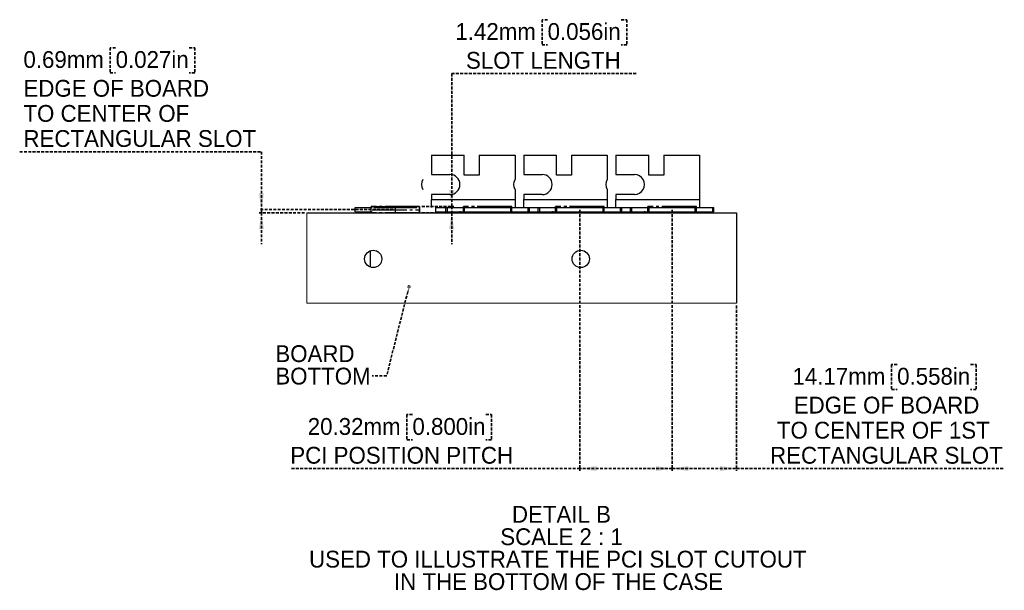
# Model space of a CAD drawing. Header units: millimetres. Extents: x 0 to 1576, y 0 to 1348.
# Tile 30 of 46: x 990 to 1424, y 141 to 392. Entities that reach past the tile are written whole.
import ezdxf

# ---------------------------------------------------------------- set-up
doc = ezdxf.new("R2010")
doc.units = ezdxf.units.MM
doc.header["$PDSIZE"] = -1
for name, pattern in [('SLD-Center', [19.05, 15.24, -1.27, 1.27, -1.27]), ('SLD-Dashed', [1.905, 1.27, -0.635]), ('SLD-Solid', [0])]:
    doc.linetypes.add(name, pattern=pattern)
doc.layers.add('LAYER1', color=179, linetype='SLD-Dashed', lineweight=35)
doc.layers.add('SLD-0', color=179, linetype='SLD-Solid')
doc.styles.add('SLDTEXTSTYLE0', font='ARIAL.TTF', dxfattribs={"width": 0.948})
doc.dimstyles.new('SLDDIMSTYLE3', dxfattribs={"dimtxt": 7.408333, "dimasz": 2.116667, "dimexe": 0, "dimexo": 0.0625, "dimgap": 1.852083, "dimtad": 0, "dimtih": 1, "dimtoh": 1, "dimrnd": 1e-09, "dimzin": 12, "dimdsep": 46, "dimtxsty": 'SLDTEXTSTYLE0', "dimblk1": 'NONE', "dimblk2": 'NONE', "dimsah": 1, "dimcen": 0.09, "dimadec": 0, "dimazin": 3, "dimtfac": 1, "dimtofl": 0, "dimtmove": 0, "dimatfit": 3, "dimldrblk": 'NONE', "dimfxl": 1, "dimfrac": 2, "dimtolj": 1, "dimtzin": 12, "dimarcsym": 0})
doc.dimstyles.new('SLDDIMSTYLE7', dxfattribs={"dimtxt": 7.408333, "dimasz": 2.116667, "dimexe": 0, "dimexo": 0.0625, "dimgap": 1.852083, "dimtad": 0, "dimtih": 1, "dimtoh": 1, "dimrnd": 1e-09, "dimdsep": 46, "dimtxsty": 'SLDTEXTSTYLE0', "dimblk1": 'NONE', "dimblk2": 'NONE', "dimsah": 1, "dimcen": 0.09, "dimadec": 0, "dimazin": 2, "dimtfac": 1, "dimtofl": 0, "dimtmove": 0, "dimatfit": 3, "dimldrblk": 'NONE', "dimfxl": 1, "dimfrac": 2, "dimtolj": 1, "dimtzin": 12, "dimarcsym": 0})

# ---------------------------------------------------------------- blocks, each defined once
blk = doc.blocks.new('SW_NOTE_0_5')
at = {"layer": 'LAYER1', "color": 0, "insert": (22.22, 9.55), "char_height": 7.408, "attachment_point": 2, "style": 'SLDTEXTSTYLE0'}
blk.add_mtext('DETAIL B', dxfattribs=at)
blk = doc.blocks.new('SW_NOTE_0_6')
at = {"layer": 'LAYER1', "color": 0, "insert": (27.55, 9.55), "char_height": 7.4083, "attachment_point": 2, "style": 'SLDTEXTSTYLE0'}
blk.add_mtext('SCALE 2 : 1', dxfattribs=at)
blk = doc.blocks.new('SW_NOTE_0_7')
at = {"layer": 'LAYER1', "color": 0, "insert": (111.12, 9.55), "char_height": 7.4083, "attachment_point": 2, "style": 'SLDTEXTSTYLE0'}
blk.add_mtext('USED TO ILLUSTRATE THE PCI SLOT CUTOUT', dxfattribs=at)
blk = doc.blocks.new('SW_NOTE_0_8')
at = {"layer": 'LAYER1', "color": 0, "insert": (73.39, 9.55), "char_height": 7.4083, "attachment_point": 2, "style": 'SLDTEXTSTYLE0'}
blk.add_mtext('IN THE BOTTOM OF THE CASE', dxfattribs=at)
blk = doc.blocks.new('SW_NOTE_2')
at = {"layer": 'LAYER1', "color": 7}
for name, p in [('SW_NOTE_0_5', (0.99, -0.02)), ('SW_NOTE_0_6', (-4.3, -9.9)), ('SW_NOTE_0_7', (-89.51, -19.77)), ('SW_NOTE_0_8', (-51.47, -29.65))]:
    blk.add_blockref(name, p, dxfattribs=at)
blk = doc.blocks.new('SW_NOTE_0_9')
at = {"layer": 'LAYER1', "color": 0, "insert": (0, 9.55), "char_height": 7.408, "attachment_point": 1, "style": 'SLDTEXTSTYLE0'}
blk.add_mtext('BOARD', dxfattribs=at)
blk = doc.blocks.new('SW_NOTE_0_10')
at = {"layer": 'LAYER1', "color": 0, "insert": (0, 9.55), "char_height": 7.408, "attachment_point": 1, "style": 'SLDTEXTSTYLE0'}
blk.add_mtext('BOTTOM', dxfattribs=at)
blk = doc.blocks.new('SW_NOTE_3')
at = {"layer": 'LAYER1', "color": 7}
for name, p in [('SW_NOTE_0_9', (-42.66, 3.92)), ('SW_NOTE_0_10', (-42.66, -5.95))]:
    blk.add_blockref(name, p, dxfattribs=at)
blk = doc.blocks.new('_D_45')
at = {"layer": 'LAYER1', "color": 7}
for p, q in [((1237.2, 308.41), (1237.2, 193.52)), ((1277.84, 308.41), (1277.84, 193.52)), ((1163.44, 218.25), (1160.97, 218.25)), ((1160.97, 218.25), (1160.97, 207.21)), ((1195.81, 218.25), (1198.28, 218.25)), ((1198.28, 218.25), (1198.28, 207.21)), ((1160.97, 207.21), (1163.44, 207.21)), ((1198.28, 207.21), (1195.81, 207.21)), ((1237.2, 194.52), (1109.66, 194.52)), ((1277.84, 194.52), (1237.2, 194.52))]:
    blk.add_line(p, q, dxfattribs=at)
for points in [[(1237.2, 194.52), (1244.39, 193.41), (1244.39, 195.62)], [(1277.84, 194.52), (1270.65, 195.62), (1270.65, 193.41)]]:
    blk.add_solid(points, dxfattribs=at)
at = {"layer": 'LAYER1', "color": 7, "attachment_point": 1, "style": 'SLDTEXTSTYLE0'}
for s, insert, char_height in [('20.32mm', (1117.34, 216.76), 7.408), ('0.800in', (1163.44, 216.76), 7.408), ('PCI POSITION PITCH', (1109.66, 204.07), 7.4083)]:
    blk.add_mtext(s, dxfattribs=dict(at, insert=insert, char_height=char_height))
blk = doc.blocks.new('_None')
blk = doc.blocks.new('_D_46')
at = {"layer": 'LAYER1', "color": 7}
for p, q in [((1277.84, 308.41), (1277.84, 193.52)), ((1306.17, 266.32), (1306.17, 193.52)), ((1376.93, 240.34), (1374.47, 240.34)), ((1374.47, 240.34), (1374.47, 229.3)), ((1409.31, 240.34), (1411.78, 240.34)), ((1411.78, 240.34), (1411.78, 229.3)), ((1374.47, 229.3), (1376.93, 229.3)), ((1411.78, 229.3), (1409.31, 229.3)), ((1277.84, 194.52), (1306.17, 194.52)), ((1306.17, 194.52), (1424.13, 194.52))]:
    blk.add_line(p, q, dxfattribs=at)
for points in [[(1277.84, 194.52), (1285.03, 193.41), (1285.03, 195.62)], [(1306.17, 194.52), (1298.98, 195.62), (1298.98, 193.41)]]:
    blk.add_solid(points, dxfattribs=at)
at = {"layer": 'LAYER1', "color": 7, "attachment_point": 1, "style": 'SLDTEXTSTYLE0'}
for s, insert, char_height in [('14.17mm', (1330.84, 238.85), 7.408), ('0.558in', (1376.93, 238.85), 7.408), ('EDGE OF BOARD', (1331.39, 226.16), 7.4083), ('TO CENTER OF 1ST ', (1323.98, 215.11), 7.4083), ('RECTANGULAR SLOT', (1320.96, 204.07), 7.4083)]:
    blk.add_mtext(s, dxfattribs=dict(at, insert=insert, char_height=char_height))
blk = doc.blocks.new('_D_47')
at = {"layer": 'LAYER1', "color": 7}
for p, q in [((1032.72, 379.81), (1030.25, 379.81)), ((1030.25, 379.81), (1030.25, 368.77)), ((1065.09, 379.81), (1067.56, 379.81)), ((1067.56, 379.81), (1067.56, 368.77)), ((1030.25, 368.77), (1032.72, 368.77)), ((1067.56, 368.77), (1065.09, 368.77)), ((990.46, 333.99), (1096.92, 333.99)), ((1096.92, 333.99), (1096.92, 308.5)), ((1154.92, 308.5), (1095.92, 308.5)), ((1096.92, 307.13), (1096.92, 308.5)), ((1115.97, 307.13), (1095.92, 307.13)), ((1096.92, 307.13), (1096.92, 293.3))]:
    blk.add_line(p, q, dxfattribs=at)
for points in [[(1096.92, 308.5), (1098.03, 315.69), (1095.82, 315.69)], [(1096.92, 307.13), (1095.82, 299.93), (1098.03, 299.93)]]:
    blk.add_solid(points, dxfattribs=at)
at = {"layer": 'LAYER1', "color": 7, "attachment_point": 1, "style": 'SLDTEXTSTYLE0'}
for s, insert, char_height in [('0.69mm', (992.11, 378.32), 7.408), ('0.027in', (1032.72, 378.32), 7.408), ('EDGE OF BOARD', (992.11, 365.63), 7.4083), ('TO CENTER OF', (992.11, 354.58), 7.4083), ('RECTANGULAR SLOT', (992.11, 343.54), 7.4083)]:
    blk.add_mtext(s, dxfattribs=dict(at, insert=insert, char_height=char_height))
blk = doc.blocks.new('_D_49')
at = {"layer": 'LAYER1', "color": 7}
for p, q in [((1222.98, 392.14), (1220.51, 392.14)), ((1220.51, 392.14), (1220.51, 381.09)), ((1255.36, 392.14), (1257.83, 392.14)), ((1257.83, 392.14), (1257.83, 381.09)), ((1220.51, 381.09), (1222.98, 381.09)), ((1257.83, 381.09), (1255.36, 381.09)), ((1261.94, 368.4), (1180.73, 368.4)), ((1180.73, 368.4), (1180.73, 309.92)), ((1167.61, 309.92), (1181.73, 309.92)), ((1180.73, 309.92), (1180.73, 307.07)), ((1167.61, 307.07), (1181.73, 307.07)), ((1180.73, 307.07), (1180.73, 293.25))]:
    blk.add_line(p, q, dxfattribs=at)
for points in [[(1180.73, 309.92), (1181.83, 317.11), (1179.62, 317.11)], [(1180.73, 307.07), (1179.62, 299.88), (1181.83, 299.88)]]:
    blk.add_solid(points, dxfattribs=at)
at = {"layer": 'LAYER1', "color": 7, "attachment_point": 1, "style": 'SLDTEXTSTYLE0'}
for s, insert, char_height in [('1.42mm', (1182.37, 390.64), 7.408), ('0.056in', (1222.98, 390.64), 7.408), ('SLOT LENGTH', (1187.04, 377.95), 7.4083)]:
    blk.add_mtext(s, dxfattribs=dict(at, insert=insert, char_height=char_height))

msp = doc.modelspace()

# ---------------------------------------------------------------- linework, layer by layer
at = {"layer": 'LAYER1'}
for p, q in [((1161.377, 272.349), (1152.078, 235.33)), ((1152.078, 235.33), (1145.728, 235.33))]:
    msp.add_line(p, q, dxfattribs=at)
at = {"layer": 'SLD-0', "color": 7, "linetype": 'SLD-Solid', "lineweight": 25}
for p, q in [((1171.795, 332.525), (1171.795, 323.991)), ((1171.795, 332.525), (1186.273, 332.525)), ((1186.273, 323.635), (1186.273, 332.525)), ((1192.877, 332.525), (1192.877, 323.635)), ((1192.877, 332.525), (1208.625, 332.525)), ((1208.625, 332.525), (1208.625, 321.811)), ((1212.435, 332.525), (1212.435, 323.991)), ((1212.435, 332.525), (1226.913, 332.525)), ((1226.913, 323.635), (1226.913, 332.525)), ((1233.517, 332.525), (1233.517, 323.635)), ((1233.517, 332.525), (1249.265, 332.525)), ((1249.265, 332.525), (1249.265, 321.811)), ((1253.075, 332.525), (1253.075, 323.991)), ((1253.075, 332.525), (1267.553, 332.525)), ((1267.553, 323.635), (1267.553, 332.525)), ((1274.157, 332.525), (1274.157, 323.635)), ((1274.157, 332.525), (1289.905, 332.525)), ((1289.905, 332.525), (1289.905, 312.967)), ((1171.795, 323.991), (1179.923, 323.991)), ((1192.877, 323.635), (1186.273, 323.635)), ((1212.435, 323.991), (1220.563, 323.991)), ((1233.517, 323.635), (1226.913, 323.635)), ((1253.075, 323.991), (1261.203, 323.991)), ((1274.157, 323.635), (1267.553, 323.635)), ((1208.625, 317.332), (1208.625, 312.967)), ((1249.265, 317.332), (1249.265, 312.967)), ((1179.923, 315.152), (1171.795, 315.152)), ((1171.795, 315.152), (1171.795, 312.967)), ((1171.795, 312.967), (1208.625, 312.967)), ((1171.795, 309.411), (1171.795, 312.967)), ((1208.625, 312.967), (1208.625, 309.411)), ((1220.563, 315.152), (1212.435, 315.152)), ((1212.435, 315.152), (1212.435, 312.967)), ((1212.435, 312.967), (1249.265, 312.967)), ((1212.435, 309.411), (1212.435, 312.967)), ((1249.265, 312.967), (1249.265, 309.411)), ((1261.203, 315.152), (1253.075, 315.152)), ((1253.075, 315.152), (1253.075, 312.967)), ((1253.075, 312.967), (1289.905, 312.967)), ((1253.075, 309.411), (1253.075, 312.967)), ((1289.905, 312.967), (1289.905, 309.411)), ((1138.205, 307.583), (1138.205, 309.411)), ((1138.209, 309.411), (1138.205, 309.411)), ((1138.209, 307.583), (1138.209, 309.411)), ((1138.209, 309.411), (1145.735, 309.411)), ((1146.395, 309.462), (1165.445, 309.462)), ((1146.395, 309.462), (1146.395, 309.411)), ((1165.445, 309.411), (1165.445, 309.462)), ((1173.632, 309.411), (1173.632, 307.583)), ((1173.636, 309.411), (1173.632, 309.411)), ((1173.636, 309.411), (1173.636, 307.583)), ((1173.636, 309.411), (1174.335, 309.411)), ((1174.335, 309.411), (1178.145, 309.411)), ((1178.145, 307.583), (1178.145, 309.411)), ((1178.145, 309.411), (1178.845, 309.411)), ((1178.845, 307.583), (1178.845, 309.411)), ((1178.849, 309.411), (1178.845, 309.411)), ((1178.849, 307.583), (1178.849, 309.411)), ((1178.849, 309.411), (1186.375, 309.411)), ((1186.375, 307.583), (1186.375, 309.411)), ((1186.375, 309.411), (1206.746, 309.411)), ((1206.746, 307.583), (1206.746, 309.411)), ((1206.746, 309.411), (1214.272, 309.411)), ((1214.272, 309.411), (1214.272, 307.583)), ((1214.276, 309.411), (1214.272, 309.411)), ((1214.276, 309.411), (1214.276, 307.583)), ((1214.276, 309.411), (1214.975, 309.411)), ((1214.975, 307.583), (1214.975, 309.411)), ((1214.975, 309.411), (1218.785, 309.411)), ((1218.785, 307.583), (1218.785, 309.411)), ((1218.785, 309.411), (1219.485, 309.411)), ((1219.485, 307.583), (1219.485, 309.411)), ((1219.489, 309.411), (1219.485, 309.411)), ((1219.489, 307.583), (1219.489, 309.411)), ((1219.489, 309.411), (1227.015, 309.411)), ((1227.015, 307.583), (1227.015, 309.411)), ((1227.015, 309.411), (1247.386, 309.411)), ((1247.386, 307.583), (1247.386, 309.411)), ((1247.386, 309.411), (1254.912, 309.411)), ((1254.912, 309.411), (1254.912, 307.583)), ((1254.916, 309.411), (1254.912, 309.411)), ((1254.916, 309.411), (1254.916, 307.583)), ((1254.916, 309.411), (1255.615, 309.411)), ((1255.615, 307.583), (1255.615, 309.411)), ((1255.615, 309.411), (1259.425, 309.411)), ((1259.425, 307.583), (1259.425, 309.411)), ((1259.425, 309.411), (1260.125, 309.411)), ((1260.125, 307.583), (1260.125, 309.411)), ((1260.129, 309.411), (1260.125, 309.411)), ((1260.129, 307.583), (1260.129, 309.411)), ((1260.129, 309.411), (1267.655, 309.411)), ((1267.655, 307.583), (1267.655, 309.411)), ((1267.655, 309.411), (1288.026, 309.411)), ((1288.026, 307.583), (1288.026, 309.411)), ((1288.026, 309.411), (1295.552, 309.411)), ((1295.552, 309.411), (1295.552, 307.583)), ((1295.556, 309.411), (1295.552, 309.411)), ((1295.556, 309.411), (1295.556, 307.583)), ((1295.556, 309.411), (1296.255, 309.411)), ((1296.255, 307.583), (1296.255, 309.411)), ((1116.965, 307.125), (1306.172, 307.125)), ((1138.209, 307.583), (1138.205, 307.583)), ((1138.209, 307.583), (1145.735, 307.583)), ((1173.636, 307.583), (1173.632, 307.583)), ((1173.636, 307.583), (1174.335, 307.583)), ((1174.335, 307.583), (1178.145, 307.583)), ((1178.145, 307.583), (1178.845, 307.583)), ((1178.849, 307.583), (1178.845, 307.583)), ((1178.849, 307.583), (1186.375, 307.583)), ((1181.316, 307.232), (1181.243, 307.125)), ((1181.583, 307.583), (1181.316, 307.232)), ((1186.375, 307.583), (1206.746, 307.583)), ((1206.746, 307.583), (1214.272, 307.583)), ((1214.276, 307.583), (1214.272, 307.583)), ((1214.276, 307.583), (1214.975, 307.583)), ((1214.975, 307.583), (1218.785, 307.583)), ((1218.785, 307.583), (1219.485, 307.583)), ((1219.489, 307.583), (1219.485, 307.583)), ((1219.489, 307.583), (1227.015, 307.583)), ((1221.956, 307.232), (1221.883, 307.125)), ((1222.223, 307.583), (1221.956, 307.232)), ((1227.015, 307.583), (1247.386, 307.583)), ((1247.386, 307.583), (1254.912, 307.583)), ((1254.916, 307.583), (1254.912, 307.583)), ((1254.916, 307.583), (1255.615, 307.583)), ((1255.615, 307.583), (1259.425, 307.583)), ((1259.425, 307.583), (1260.125, 307.583)), ((1260.129, 307.583), (1260.125, 307.583)), ((1260.129, 307.583), (1267.655, 307.583)), ((1262.596, 307.232), (1262.523, 307.125)), ((1262.863, 307.583), (1262.596, 307.232)), ((1267.655, 307.583), (1288.026, 307.583)), ((1288.026, 307.583), (1295.552, 307.583)), ((1295.556, 307.583), (1295.552, 307.583)), ((1295.556, 307.583), (1296.255, 307.583)), ((1306.172, 307.125), (1306.172, 267.318)), ((1144.77, 290.356), (1144.77, 283.255))]:
    msp.add_line(p, q, dxfattribs=at)
at = {"layer": 'SLD-0', "color": 7, "linetype": 'SLD-Center'}
for p, q in [((1145.227, 307.075), (1145.227, 309.919)), ((1145.227, 309.919), (1166.614, 309.919)), ((1166.614, 309.919), (1145.227, 309.919)), ((1145.227, 307.075), (1145.227, 309.919)), ((1145.735, 308.497), (1166.106, 308.497)), ((1155.92, 307.075), (1155.92, 309.919)), ((1166.614, 309.919), (1166.614, 307.075)), ((1166.614, 307.075), (1166.614, 309.919)), ((1207.254, 309.919), (1185.867, 309.919)), ((1185.867, 307.075), (1185.867, 309.919)), ((1207.254, 307.075), (1207.254, 309.919)), ((1247.894, 309.919), (1226.507, 309.919)), ((1226.507, 307.075), (1226.507, 309.919)), ((1247.894, 307.075), (1247.894, 309.919)), ((1288.534, 309.919), (1267.147, 309.919)), ((1267.147, 307.075), (1267.147, 309.919)), ((1288.534, 307.075), (1288.534, 309.919)), ((1166.614, 307.075), (1145.227, 307.075)), ((1166.614, 307.075), (1145.227, 307.075)), ((1207.254, 307.075), (1185.867, 307.075)), ((1247.894, 307.075), (1226.507, 307.075)), ((1288.534, 307.075), (1267.147, 307.075))]:
    msp.add_line(p, q, dxfattribs=at)
at = {"layer": 'SLD-0', "color": 7, "linetype": 'SLD-Solid', "lineweight": 18}
for p, q in [((1116.965, 307.125), (1116.965, 267.318)), ((1161.646, 273.422), (1161.377, 272.349)), ((1116.965, 267.318), (1306.172, 267.318))]:
    msp.add_line(p, q, dxfattribs=at)
at = {"layer": 'SLD-0', "color": 7, "linetype": 'SLD-Solid', "lineweight": 25}
for centre in [(1146.152, 286.805), (1237.592, 286.805)]:
    msp.add_circle(centre, 3.81, dxfattribs=at)
at = {"layer": 'SLD-0', "color": 7, "linetype": 'SLD-Solid', "lineweight": 18}
msp.add_circle((1161.916, 274.495), 0.553, dxfattribs=at)
at = {"layer": 'SLD-0', "color": 7, "linetype": 'SLD-Solid', "lineweight": 25}
for centre, radius, start, end in [((1171.795, 319.571), 4.42, 149.54959, 210.45041), ((1179.923, 319.571), 4.42, 270, 90), ((1212.436, 319.571), 4.42, 149.54976, 210.45024), ((1220.563, 319.571), 4.42, 270, 90), ((1253.075, 319.571), 4.42, 149.54941, 210.45059), ((1261.203, 319.571), 4.42, 269.9999, 90.0001), ((1184.724, 304.027), 3.556, 89.99959, 119.3752), ((1225.364, 304.027), 3.556, 89.99953, 119.3752), ((1266.004, 304.027), 3.556, 89.99953, 119.3752)]:
    msp.add_arc(centre, radius, start, end, dxfattribs=at)
at = {"layer": 'SLD-0'}
msp.add_point((1155.92, 308.497), dxfattribs=at)

# ---------------------------------------------------------------- block references
at = {"color": 7, "linetype": 'Continuous'}
for name, p in [('SW_NOTE_3', (1145.728, 235.33)), ('SW_NOTE_2', (1205.868, 168.556))]:
    msp.add_blockref(name, p, dxfattribs=at)

# ---------------------------------------------------------------- dimensions: what is measured, and where the dimension line sits
at = {"layer": 'LAYER1', "color": 7}
for base, p1, p2, text, dimstyle, picture, middle in [((1179.984, 309.919), (1166.614, 307.075), (1166.614, 309.919), '<>mm\\PSLOT LENGTH', 'SLDDIMSTYLE3', '_D_49', (1179.984, 381.093)), ((1096.181, 307.125), (1155.92, 308.497), (1116.965, 307.125), '<>mm\\PEDGE OF BOARD\\PTO CENTER OF\\PRECTANGULAR SLOT\\P', 'SLDDIMSTYLE7', '_D_47', (1096.181, 357.722))]:
    dim = msp.add_linear_dim(base=base, p1=p1, p2=p2, angle=90, text=text, dimstyle=dimstyle, dxfattribs=at)
    dim.commit()
    dim.dimension.update_dxf_attribs({"geometry": picture, "text_midpoint": middle, "dimtype": 160})
for p1, text, picture, middle in [((1237.2, 309.411), '<>mm\\PPCI POSITION PITCH', '_D_45', (1159.046, 194.518)), ((1306.172, 267.318), '<>mm\\PEDGE OF BOARD\\PTO CENTER OF 1ST \\PRECTANGULAR SLOT\\P', '_D_46', (1372.544, 194.518))]:
    dim = msp.add_linear_dim(base=(1277.84, 194.518), p1=p1, p2=(1277.84, 309.411), text=text, dimstyle='SLDDIMSTYLE3', dxfattribs=at)
    dim.commit()
    dim.dimension.update_dxf_attribs({"geometry": picture, "text_midpoint": middle, "dimtype": 160})

doc.saveas('drawing.dxf')
